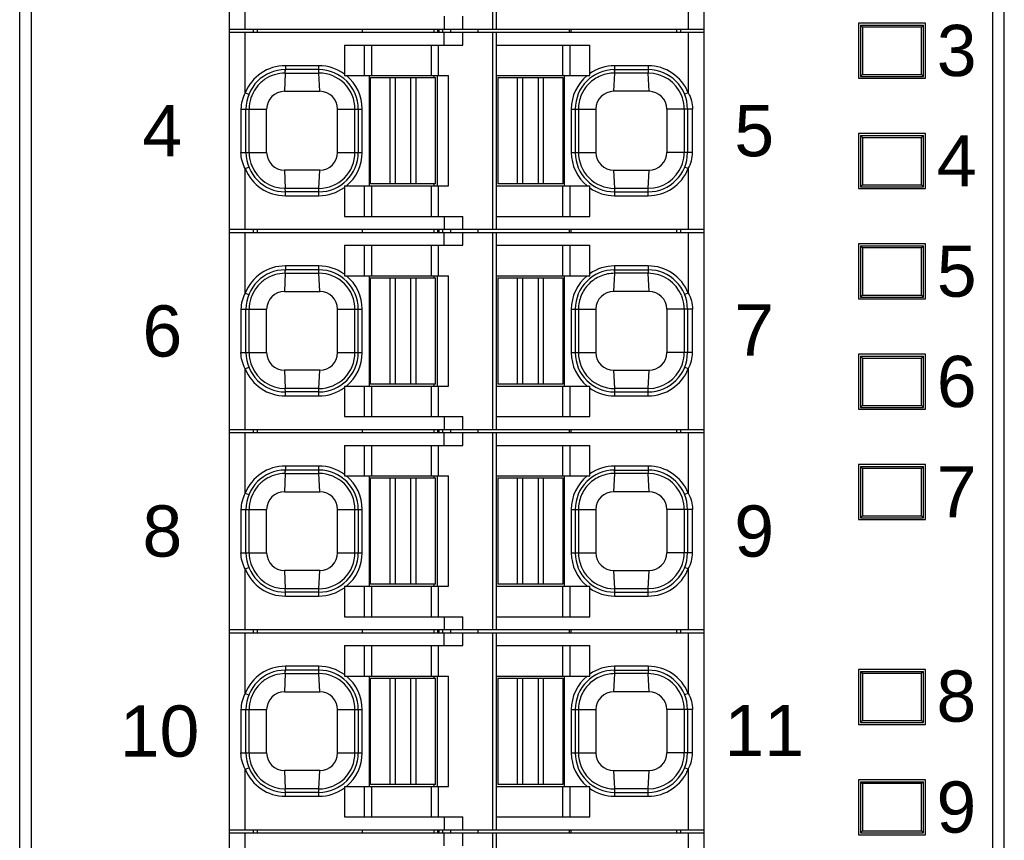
# Model space of a CAD drawing. Extents: x 1653 to 2131, y -357 to 2652.
# Tile 21 of 34: x 2035 to 2060, y -49 to -28. Entities that reach past the tile are written whole.
import ezdxf
from ezdxf.enums import TextEntityAlignment as Align

# ---------------------------------------------------------------- set-up
doc = ezdxf.new("R2010")
doc.units = 0
doc.header["$LTSCALE"] = 30.734
doc.header["$MEASUREMENT"] = 0
doc.layers.get('0').update_dxf_attribs({"linetype": 'CONTINUOUS'})
doc.layers.add('7_ALL_FEATURES', color=7, linetype='CONTINUOUS')
doc.styles.add('TEXTSTYLE_1', font='arial.ttf')

msp = doc.modelspace()

# ---------------------------------------------------------------- linework, layer by layer
at = {"layer": '7_ALL_FEATURES', "linetype": 'Continuous'}
for p, q in [((2035.464, -70.717), (2035.464, 13.865)), ((2035.764, -71.026), (2035.764, 7.428)), ((2040.789, -59.536), (2040.789, -7.656)), ((2052.839, -59.536), (2052.839, -7.656)), ((2060.164, -11.454), (2060.164, -70.326)), ((2060.464, -70.026), (2060.464, -11.312)), ((2047.473, -28.476), (2047.473, -23.476)), ((2047.564, -23.476), (2047.564, -28.476)), ((2041.189, -28.476), (2041.189, -26.938)), ((2052.439, -26.938), (2052.439, -28.476)), ((2046.243, -28.151), (2046.243, -28.476)), ((2046.713, -28.476), (2046.713, -28.151)), ((2040.789, -28.476), (2052.839, -28.476)), ((2041.389, -28.476), (2041.389, -28.556)), ((2041.489, -28.476), (2041.489, -28.556)), ((2044.163, -28.476), (2044.163, -28.556)), ((2045.979, -28.476), (2045.979, -28.556)), ((2046.068, -28.476), (2046.068, -28.556)), ((2046.103, -28.476), (2046.103, -28.556)), ((2046.197, -28.476), (2046.197, -28.556)), ((2046.413, -28.556), (2046.413, -28.476)), ((2047.099, -28.476), (2047.099, -28.556)), ((2049.417, -28.476), (2049.417, -28.556)), ((2049.46, -28.476), (2049.46, -28.556)), ((2052.139, -28.476), (2052.139, -28.556)), ((2052.239, -28.476), (2052.239, -28.556)), ((2058.464, -28.326), (2056.764, -28.326)), ((2056.764, -28.326), (2056.764, -29.726)), ((2056.814, -28.376), (2058.414, -28.376)), ((2056.814, -28.376), (2056.814, -29.676)), ((2056.814, -28.376), (2056.864, -28.426)), ((2058.364, -28.426), (2056.864, -28.426)), ((2056.864, -28.426), (2056.864, -29.626)), ((2058.414, -28.376), (2058.364, -28.426)), ((2058.364, -29.626), (2058.364, -28.426)), ((2058.414, -29.676), (2058.414, -28.376)), ((2058.464, -29.726), (2058.464, -28.326)), ((2040.789, -28.556), (2052.839, -28.556)), ((2041.189, -30.094), (2041.189, -28.556)), ((2046.243, -28.881), (2046.243, -28.556)), ((2046.713, -28.881), (2046.713, -28.556)), ((2047.473, -33.556), (2047.473, -28.556)), ((2047.564, -28.556), (2047.564, -33.556)), ((2052.439, -28.556), (2052.439, -30.094)), ((2043.709, -28.881), (2043.709, -29.618)), ((2043.709, -28.881), (2046.713, -28.881)), ((2044.207, -28.881), (2044.207, -29.656)), ((2044.395, -28.881), (2044.395, -29.656)), ((2045.907, -28.881), (2045.907, -29.656)), ((2046.095, -29.656), (2046.095, -28.881)), ((2047.564, -28.881), (2049.939, -28.881)), ((2049.253, -29.656), (2049.253, -28.881)), ((2049.44, -29.656), (2049.44, -28.881)), ((2049.939, -29.604), (2049.939, -28.881)), ((2042.209, -29.406), (2042.209, -29.506)), ((2043.059, -29.406), (2042.209, -29.406)), ((2043.059, -29.506), (2043.059, -29.406)), ((2051.419, -29.406), (2050.569, -29.406)), ((2050.569, -29.406), (2050.569, -29.506)), ((2051.419, -29.406), (2051.419, -29.506)), ((2042.205, -29.594), (2042.184, -30.056)), ((2042.205, -29.594), (2042.201, -29.506)), ((2042.205, -29.594), (2042.209, -29.506)), ((2042.205, -29.594), (2043.063, -29.594)), ((2043.059, -29.506), (2042.209, -29.506)), ((2043.063, -29.594), (2043.059, -29.506)), ((2043.084, -30.056), (2043.063, -29.594)), ((2043.709, -29.618), (2043.707, -29.656)), ((2043.707, -29.656), (2046.354, -29.656)), ((2044.334, -29.656), (2044.334, -32.456)), ((2044.374, -32.406), (2044.374, -29.706)), ((2044.374, -29.706), (2045.003, -29.706)), ((2044.868, -32.406), (2044.868, -29.706)), ((2045.003, -32.406), (2045.003, -29.706)), ((2045.004, -29.706), (2046.024, -29.706)), ((2045.394, -32.406), (2045.394, -29.706)), ((2045.529, -32.406), (2045.529, -29.706)), ((2045.979, -29.656), (2045.979, -29.706)), ((2046.024, -32.406), (2046.024, -29.706)), ((2046.064, -29.656), (2046.064, -32.456)), ((2046.354, -32.456), (2046.354, -29.656)), ((2047.564, -29.656), (2049.942, -29.656)), ((2047.604, -29.706), (2048.233, -29.706)), ((2047.604, -29.706), (2047.604, -32.406)), ((2048.098, -29.706), (2048.098, -32.406)), ((2048.233, -29.706), (2048.233, -32.406)), ((2048.234, -29.706), (2049.254, -29.706)), ((2048.624, -29.706), (2048.624, -32.406)), ((2048.759, -29.706), (2048.759, -32.406)), ((2049.254, -29.706), (2049.254, -32.406)), ((2049.294, -32.456), (2049.294, -29.656)), ((2049.942, -29.656), (2049.939, -29.604)), ((2050.565, -29.594), (2050.544, -30.056)), ((2050.561, -29.506), (2050.565, -29.594)), ((2050.569, -29.506), (2050.565, -29.594)), ((2051.423, -29.594), (2050.565, -29.594)), ((2050.569, -29.506), (2051.419, -29.506)), ((2051.419, -29.506), (2051.423, -29.594)), ((2051.444, -30.056), (2051.423, -29.594)), ((2056.764, -29.726), (2058.464, -29.726)), ((2056.814, -29.676), (2056.864, -29.626)), ((2056.814, -29.676), (2058.414, -29.676)), ((2056.864, -29.626), (2058.364, -29.626)), ((2058.414, -29.676), (2058.364, -29.626)), ((2041.189, -30.094), (2041.281, -30.131)), ((2042.184, -30.056), (2043.084, -30.056)), ((2051.444, -30.056), (2050.544, -30.056)), ((2052.439, -30.094), (2052.346, -30.131)), ((2041.082, -30.506), (2041.082, -31.606)), ((2041.082, -30.506), (2041.734, -30.506)), ((2041.209, -31.606), (2041.209, -30.506)), ((2041.291, -31.606), (2041.291, -30.506)), ((2041.734, -31.606), (2041.734, -30.506)), ((2043.534, -31.606), (2043.534, -30.506)), ((2043.534, -30.506), (2044.159, -30.506)), ((2043.977, -31.606), (2043.977, -30.506)), ((2044.059, -30.506), (2044.059, -31.606)), ((2044.159, -31.606), (2044.159, -30.506)), ((2049.469, -30.506), (2050.094, -30.506)), ((2049.469, -30.506), (2049.469, -31.606)), ((2049.569, -30.506), (2049.569, -31.606)), ((2049.651, -30.506), (2049.651, -31.606)), ((2050.094, -30.506), (2050.094, -31.606)), ((2052.545, -30.506), (2051.894, -30.506)), ((2051.894, -30.506), (2051.894, -31.606)), ((2052.337, -30.506), (2052.337, -31.606)), ((2052.419, -30.506), (2052.419, -31.606)), ((2052.545, -31.606), (2052.545, -30.506)), ((2058.464, -31.126), (2056.764, -31.126)), ((2056.764, -31.126), (2056.764, -32.526)), ((2056.814, -31.176), (2058.414, -31.176)), ((2056.814, -31.176), (2056.864, -31.226)), ((2056.814, -31.176), (2056.814, -32.476)), ((2056.864, -31.226), (2058.364, -31.226)), ((2056.864, -31.226), (2056.864, -32.426)), ((2058.414, -31.176), (2058.364, -31.226)), ((2058.364, -32.426), (2058.364, -31.226)), ((2058.414, -32.476), (2058.414, -31.176)), ((2058.464, -32.526), (2058.464, -31.126)), ((2041.082, -31.606), (2041.734, -31.606)), ((2043.534, -31.606), (2044.159, -31.606)), ((2049.469, -31.606), (2050.094, -31.606)), ((2052.545, -31.606), (2051.894, -31.606)), ((2041.189, -32.018), (2041.281, -31.98)), ((2052.439, -32.018), (2052.346, -31.98)), ((2041.189, -33.556), (2041.189, -32.018)), ((2042.184, -32.056), (2042.205, -32.518)), ((2043.084, -32.056), (2042.184, -32.056)), ((2043.063, -32.518), (2043.084, -32.056)), ((2050.544, -32.056), (2051.444, -32.056)), ((2050.544, -32.056), (2050.565, -32.518)), ((2051.423, -32.518), (2051.444, -32.056)), ((2052.439, -32.018), (2052.439, -33.556)), ((2043.707, -32.456), (2046.354, -32.456)), ((2043.707, -32.456), (2043.709, -32.493)), ((2043.709, -32.493), (2043.709, -33.231)), ((2044.207, -32.456), (2044.207, -33.231)), ((2045.393, -32.406), (2044.374, -32.406)), ((2044.395, -32.456), (2044.395, -33.231)), ((2046.024, -32.406), (2045.394, -32.406)), ((2045.907, -32.456), (2045.907, -33.231)), ((2045.979, -32.406), (2045.979, -32.456)), ((2046.095, -33.231), (2046.095, -32.456)), ((2047.564, -32.456), (2049.942, -32.456)), ((2048.623, -32.406), (2047.604, -32.406)), ((2049.254, -32.406), (2048.624, -32.406)), ((2049.253, -33.231), (2049.253, -32.456)), ((2049.44, -33.231), (2049.44, -32.456)), ((2049.939, -32.507), (2049.942, -32.456)), ((2056.814, -32.476), (2056.864, -32.426)), ((2056.814, -32.476), (2058.414, -32.476)), ((2056.864, -32.426), (2058.364, -32.426)), ((2058.414, -32.476), (2058.364, -32.426)), ((2043.063, -32.518), (2042.205, -32.518)), ((2042.209, -32.606), (2042.205, -32.518)), ((2042.209, -32.706), (2042.209, -32.606)), ((2043.059, -32.606), (2042.209, -32.606)), ((2042.209, -32.706), (2043.059, -32.706)), ((2043.059, -32.606), (2043.063, -32.518)), ((2043.059, -32.706), (2043.059, -32.606)), ((2049.939, -33.231), (2049.939, -32.507)), ((2051.423, -32.518), (2050.565, -32.518)), ((2050.565, -32.518), (2050.569, -32.606)), ((2050.569, -32.606), (2051.419, -32.606)), ((2050.569, -32.606), (2050.569, -32.706)), ((2050.569, -32.706), (2051.419, -32.706)), ((2051.419, -32.606), (2051.423, -32.518)), ((2051.419, -32.706), (2051.419, -32.606)), ((2056.764, -32.526), (2058.464, -32.526)), ((2043.709, -33.231), (2046.713, -33.231)), ((2046.243, -33.231), (2046.243, -33.556)), ((2046.713, -33.556), (2046.713, -33.231)), ((2047.564, -33.231), (2049.939, -33.231)), ((2040.789, -33.556), (2052.839, -33.556)), ((2040.789, -33.636), (2052.839, -33.636)), ((2041.189, -35.174), (2041.189, -33.636)), ((2041.389, -33.556), (2041.389, -33.636)), ((2041.489, -33.556), (2041.489, -33.636)), ((2044.163, -33.556), (2044.163, -33.636)), ((2045.979, -33.556), (2045.979, -33.636)), ((2046.068, -33.556), (2046.068, -33.636)), ((2046.103, -33.556), (2046.103, -33.636)), ((2046.197, -33.556), (2046.197, -33.636)), ((2046.243, -33.961), (2046.243, -33.636)), ((2046.413, -33.636), (2046.413, -33.556)), ((2046.713, -33.961), (2046.713, -33.636)), ((2047.099, -33.556), (2047.099, -33.636)), ((2047.473, -38.636), (2047.473, -33.636)), ((2047.564, -33.636), (2047.564, -38.636)), ((2049.417, -33.556), (2049.417, -33.636)), ((2049.46, -33.556), (2049.46, -33.636)), ((2052.139, -33.556), (2052.139, -33.636)), ((2052.239, -33.556), (2052.239, -33.636)), ((2052.439, -33.636), (2052.439, -35.174)), ((2043.709, -33.961), (2046.713, -33.961)), ((2043.709, -33.961), (2043.709, -34.698)), ((2044.207, -33.961), (2044.207, -34.736)), ((2044.395, -33.961), (2044.395, -34.736)), ((2045.907, -33.961), (2045.907, -34.736)), ((2046.095, -34.736), (2046.095, -33.961)), ((2047.564, -33.961), (2049.939, -33.961)), ((2049.253, -34.736), (2049.253, -33.961)), ((2049.44, -34.736), (2049.44, -33.961)), ((2049.939, -34.684), (2049.939, -33.961)), ((2058.464, -33.926), (2056.764, -33.926)), ((2056.764, -33.926), (2056.764, -35.326)), ((2056.814, -33.976), (2058.414, -33.976)), ((2056.814, -33.976), (2056.864, -34.026)), ((2056.814, -33.976), (2056.814, -35.276)), ((2058.414, -33.976), (2058.364, -34.026)), ((2058.414, -35.276), (2058.414, -33.976)), ((2058.464, -35.326), (2058.464, -33.926)), ((2058.364, -34.026), (2056.864, -34.026)), ((2056.864, -34.026), (2056.864, -35.226)), ((2058.364, -35.226), (2058.364, -34.026)), ((2042.209, -34.486), (2042.209, -34.586)), ((2043.059, -34.486), (2042.209, -34.486)), ((2043.059, -34.586), (2043.059, -34.486)), ((2051.419, -34.486), (2050.569, -34.486)), ((2050.569, -34.486), (2050.569, -34.586)), ((2051.419, -34.486), (2051.419, -34.586)), ((2042.205, -34.674), (2042.184, -35.136)), ((2042.205, -34.674), (2042.201, -34.586)), ((2042.205, -34.674), (2042.209, -34.586)), ((2042.205, -34.674), (2043.063, -34.674)), ((2043.059, -34.586), (2042.209, -34.586)), ((2043.063, -34.674), (2043.059, -34.586)), ((2043.084, -35.136), (2043.063, -34.674)), ((2043.709, -34.698), (2043.707, -34.736)), ((2043.707, -34.736), (2046.354, -34.736)), ((2044.334, -34.736), (2044.334, -37.536)), ((2045.979, -34.736), (2045.979, -34.786)), ((2046.064, -34.736), (2046.064, -37.536)), ((2046.354, -37.536), (2046.354, -34.736)), ((2047.564, -34.736), (2049.942, -34.736)), ((2049.294, -37.536), (2049.294, -34.736)), ((2049.942, -34.736), (2049.939, -34.684)), ((2050.565, -34.674), (2050.544, -35.136)), ((2050.561, -34.586), (2050.565, -34.674)), ((2050.569, -34.586), (2050.565, -34.674)), ((2051.423, -34.674), (2050.565, -34.674)), ((2050.569, -34.586), (2051.419, -34.586)), ((2051.419, -34.586), (2051.423, -34.674)), ((2051.444, -35.136), (2051.423, -34.674)), ((2044.374, -34.786), (2045.003, -34.786)), ((2044.374, -37.486), (2044.374, -34.786)), ((2044.868, -37.486), (2044.868, -34.786)), ((2045.003, -37.486), (2045.003, -34.786)), ((2045.004, -34.786), (2046.024, -34.786)), ((2045.394, -37.486), (2045.394, -34.786)), ((2045.529, -37.486), (2045.529, -34.786)), ((2046.024, -37.486), (2046.024, -34.786)), ((2047.604, -34.786), (2048.233, -34.786)), ((2047.604, -34.786), (2047.604, -37.486)), ((2048.098, -34.786), (2048.098, -37.486)), ((2048.233, -34.786), (2048.233, -37.486)), ((2048.234, -34.786), (2049.254, -34.786)), ((2048.624, -34.786), (2048.624, -37.486)), ((2048.759, -34.786), (2048.759, -37.486)), ((2049.254, -34.786), (2049.254, -37.486)), ((2041.189, -35.174), (2041.281, -35.211)), ((2042.184, -35.136), (2043.084, -35.136)), ((2051.444, -35.136), (2050.544, -35.136)), ((2052.439, -35.174), (2052.346, -35.211)), ((2056.814, -35.276), (2056.864, -35.226)), ((2056.864, -35.226), (2058.364, -35.226)), ((2058.414, -35.276), (2058.364, -35.226)), ((2056.764, -35.326), (2058.464, -35.326)), ((2056.814, -35.276), (2058.414, -35.276)), ((2041.082, -35.586), (2041.734, -35.586)), ((2041.082, -35.586), (2041.082, -36.686)), ((2041.209, -36.686), (2041.209, -35.586)), ((2041.291, -36.686), (2041.291, -35.586)), ((2041.734, -36.686), (2041.734, -35.586)), ((2043.534, -35.586), (2044.159, -35.586)), ((2043.534, -36.686), (2043.534, -35.586)), ((2043.977, -36.686), (2043.977, -35.586)), ((2044.059, -36.686), (2044.059, -35.586)), ((2044.159, -36.686), (2044.159, -35.586)), ((2049.469, -35.586), (2050.094, -35.586)), ((2049.469, -35.586), (2049.469, -36.686)), ((2049.569, -35.586), (2049.569, -36.686)), ((2049.651, -35.586), (2049.651, -36.686)), ((2050.094, -35.586), (2050.094, -36.686)), ((2052.545, -35.586), (2051.894, -35.586)), ((2051.894, -35.586), (2051.894, -36.686)), ((2052.337, -35.586), (2052.337, -36.686)), ((2052.419, -35.586), (2052.419, -36.686)), ((2052.545, -36.686), (2052.545, -35.586)), ((2041.082, -36.686), (2041.734, -36.686)), ((2043.534, -36.686), (2044.159, -36.686)), ((2049.469, -36.686), (2050.094, -36.686)), ((2052.545, -36.686), (2051.894, -36.686)), ((2058.464, -36.726), (2056.764, -36.726)), ((2056.764, -36.726), (2056.764, -38.126)), ((2058.464, -38.126), (2058.464, -36.726)), ((2056.814, -36.776), (2058.414, -36.776)), ((2056.814, -36.776), (2056.864, -36.826)), ((2056.814, -36.776), (2056.814, -38.076)), ((2056.864, -36.826), (2058.364, -36.826)), ((2056.864, -36.826), (2056.864, -38.026)), ((2058.414, -36.776), (2058.364, -36.826)), ((2058.364, -38.026), (2058.364, -36.826)), ((2058.414, -38.076), (2058.414, -36.776)), ((2041.189, -37.098), (2041.281, -37.06)), ((2041.189, -38.636), (2041.189, -37.098)), ((2043.084, -37.136), (2042.184, -37.136)), ((2042.184, -37.136), (2042.205, -37.598)), ((2043.063, -37.598), (2043.084, -37.136)), ((2050.544, -37.136), (2051.444, -37.136)), ((2050.544, -37.136), (2050.565, -37.598)), ((2051.423, -37.598), (2051.444, -37.136)), ((2052.439, -37.098), (2052.346, -37.06)), ((2052.439, -37.098), (2052.439, -38.636)), ((2045.393, -37.486), (2044.374, -37.486)), ((2046.024, -37.486), (2045.394, -37.486)), ((2045.979, -37.486), (2045.979, -37.536)), ((2048.623, -37.486), (2047.604, -37.486)), ((2049.254, -37.486), (2048.624, -37.486)), ((2043.063, -37.598), (2042.205, -37.598)), ((2042.209, -37.686), (2042.205, -37.598)), ((2043.059, -37.686), (2042.209, -37.686)), ((2042.209, -37.786), (2042.209, -37.686)), ((2043.059, -37.686), (2043.063, -37.598)), ((2043.059, -37.786), (2043.059, -37.686)), ((2043.707, -37.536), (2046.354, -37.536)), ((2043.707, -37.536), (2043.709, -37.573)), ((2043.709, -37.573), (2043.709, -38.311)), ((2044.207, -37.536), (2044.207, -38.311)), ((2044.395, -37.536), (2044.395, -38.311)), ((2045.907, -37.536), (2045.907, -38.311)), ((2046.095, -38.311), (2046.095, -37.536)), ((2047.564, -37.536), (2049.942, -37.536)), ((2049.253, -38.311), (2049.253, -37.536)), ((2049.44, -38.311), (2049.44, -37.536)), ((2049.939, -37.587), (2049.942, -37.536)), ((2049.939, -38.311), (2049.939, -37.587)), ((2051.423, -37.598), (2050.565, -37.598)), ((2050.565, -37.598), (2050.569, -37.686)), ((2050.569, -37.686), (2051.419, -37.686)), ((2050.569, -37.686), (2050.569, -37.786)), ((2051.419, -37.686), (2051.423, -37.598)), ((2051.419, -37.786), (2051.419, -37.686)), ((2042.209, -37.786), (2043.059, -37.786)), ((2050.569, -37.786), (2051.419, -37.786)), ((2056.764, -38.126), (2058.464, -38.126)), ((2056.814, -38.076), (2056.864, -38.026)), ((2056.814, -38.076), (2058.414, -38.076)), ((2056.864, -38.026), (2058.364, -38.026)), ((2058.414, -38.076), (2058.364, -38.026)), ((2043.709, -38.311), (2046.713, -38.311)), ((2046.243, -38.311), (2046.243, -38.636)), ((2046.713, -38.636), (2046.713, -38.311)), ((2047.564, -38.311), (2049.939, -38.311)), ((2040.789, -38.636), (2052.839, -38.636)), ((2040.789, -38.716), (2052.839, -38.716)), ((2041.189, -40.254), (2041.189, -38.716)), ((2041.389, -38.636), (2041.389, -38.716)), ((2041.489, -38.636), (2041.489, -38.716)), ((2044.163, -38.636), (2044.163, -38.716)), ((2045.979, -38.636), (2045.979, -38.716)), ((2046.068, -38.636), (2046.068, -38.716)), ((2046.103, -38.636), (2046.103, -38.716)), ((2046.197, -38.636), (2046.197, -38.716)), ((2046.243, -39.041), (2046.243, -38.716)), ((2046.413, -38.716), (2046.413, -38.636)), ((2046.713, -39.041), (2046.713, -38.716)), ((2047.099, -38.636), (2047.099, -38.716)), ((2047.473, -43.716), (2047.473, -38.716)), ((2047.564, -38.716), (2047.564, -43.716)), ((2049.417, -38.636), (2049.417, -38.716)), ((2049.46, -38.636), (2049.46, -38.716)), ((2052.139, -38.636), (2052.139, -38.716)), ((2052.239, -38.636), (2052.239, -38.716)), ((2052.439, -38.716), (2052.439, -40.254)), ((2043.709, -39.041), (2046.713, -39.041)), ((2043.709, -39.041), (2043.709, -39.778)), ((2044.207, -39.041), (2044.207, -39.816)), ((2044.395, -39.041), (2044.395, -39.816)), ((2045.907, -39.041), (2045.907, -39.816)), ((2046.095, -39.816), (2046.095, -39.041)), ((2047.564, -39.041), (2049.939, -39.041)), ((2049.253, -39.816), (2049.253, -39.041)), ((2049.44, -39.816), (2049.44, -39.041)), ((2049.939, -39.764), (2049.939, -39.041)), ((2042.205, -39.754), (2042.201, -39.666)), ((2042.205, -39.754), (2042.209, -39.666)), ((2043.059, -39.566), (2042.209, -39.566)), ((2042.209, -39.566), (2042.209, -39.666)), ((2043.059, -39.666), (2042.209, -39.666)), ((2043.059, -39.666), (2043.059, -39.566)), ((2043.063, -39.754), (2043.059, -39.666)), ((2050.561, -39.666), (2050.565, -39.754)), ((2050.569, -39.666), (2050.565, -39.754)), ((2051.419, -39.566), (2050.569, -39.566)), ((2050.569, -39.566), (2050.569, -39.666)), ((2050.569, -39.666), (2051.419, -39.666)), ((2051.419, -39.566), (2051.419, -39.666)), ((2051.419, -39.666), (2051.423, -39.754)), ((2058.464, -39.526), (2056.764, -39.526)), ((2056.764, -39.526), (2056.764, -40.926)), ((2056.814, -39.576), (2058.414, -39.576)), ((2056.814, -39.576), (2056.864, -39.626)), ((2056.814, -39.576), (2056.814, -40.876)), ((2058.364, -39.626), (2056.864, -39.626)), ((2056.864, -39.626), (2056.864, -40.826)), ((2058.414, -39.576), (2058.364, -39.626)), ((2058.364, -40.826), (2058.364, -39.626)), ((2058.414, -40.876), (2058.414, -39.576)), ((2058.464, -40.926), (2058.464, -39.526)), ((2042.205, -39.754), (2042.184, -40.216)), ((2042.205, -39.754), (2043.063, -39.754)), ((2043.084, -40.216), (2043.063, -39.754)), ((2043.709, -39.778), (2043.707, -39.816)), ((2043.707, -39.816), (2046.354, -39.816)), ((2044.334, -39.816), (2044.334, -42.616)), ((2044.374, -39.866), (2045.003, -39.866)), ((2044.374, -42.566), (2044.374, -39.866)), ((2044.868, -42.566), (2044.868, -39.866)), ((2045.003, -42.566), (2045.003, -39.866)), ((2045.004, -39.866), (2046.024, -39.866)), ((2045.394, -42.566), (2045.394, -39.866)), ((2045.529, -42.566), (2045.529, -39.866)), ((2045.979, -39.816), (2045.979, -39.866)), ((2046.024, -42.566), (2046.024, -39.866)), ((2046.064, -39.816), (2046.064, -42.616)), ((2046.354, -42.616), (2046.354, -39.816)), ((2047.564, -39.816), (2049.942, -39.816)), ((2047.604, -39.866), (2048.233, -39.866)), ((2047.604, -39.866), (2047.604, -42.566)), ((2048.098, -39.866), (2048.098, -42.566)), ((2048.233, -39.866), (2048.233, -42.566)), ((2048.234, -39.866), (2049.254, -39.866)), ((2048.624, -39.866), (2048.624, -42.566)), ((2048.759, -39.866), (2048.759, -42.566)), ((2049.254, -39.866), (2049.254, -42.566)), ((2049.294, -42.616), (2049.294, -39.816)), ((2049.942, -39.816), (2049.939, -39.764)), ((2050.565, -39.754), (2050.544, -40.216)), ((2051.423, -39.754), (2050.565, -39.754)), ((2051.444, -40.216), (2051.423, -39.754)), ((2042.184, -40.216), (2043.084, -40.216)), ((2051.444, -40.216), (2050.544, -40.216)), ((2041.189, -40.254), (2041.281, -40.291)), ((2052.439, -40.254), (2052.346, -40.291)), ((2041.082, -40.666), (2041.734, -40.666)), ((2041.082, -40.666), (2041.082, -41.766)), ((2041.209, -41.766), (2041.209, -40.666)), ((2041.291, -41.766), (2041.291, -40.666)), ((2041.734, -41.766), (2041.734, -40.666)), ((2043.534, -40.666), (2044.159, -40.666)), ((2043.534, -41.766), (2043.534, -40.666)), ((2043.977, -41.766), (2043.977, -40.666)), ((2044.059, -40.666), (2044.059, -41.766)), ((2044.159, -41.766), (2044.159, -40.666)), ((2049.469, -40.666), (2050.094, -40.666)), ((2049.469, -40.666), (2049.469, -41.766)), ((2049.569, -40.666), (2049.569, -41.766)), ((2049.651, -40.666), (2049.651, -41.766)), ((2050.094, -40.666), (2050.094, -41.766)), ((2052.545, -40.666), (2051.894, -40.666)), ((2051.894, -40.666), (2051.894, -41.766)), ((2052.337, -40.666), (2052.337, -41.766)), ((2052.419, -40.666), (2052.419, -41.766)), ((2052.545, -41.766), (2052.545, -40.666)), ((2056.764, -40.926), (2058.464, -40.926)), ((2056.814, -40.876), (2056.864, -40.826)), ((2056.814, -40.876), (2058.414, -40.876)), ((2056.864, -40.826), (2058.364, -40.826)), ((2058.414, -40.876), (2058.364, -40.826)), ((2041.082, -41.766), (2041.734, -41.766)), ((2043.534, -41.766), (2044.159, -41.766)), ((2049.469, -41.766), (2050.094, -41.766)), ((2052.545, -41.766), (2051.894, -41.766)), ((2041.189, -42.178), (2041.281, -42.14)), ((2041.189, -43.716), (2041.189, -42.178)), ((2043.084, -42.216), (2042.184, -42.216)), ((2042.184, -42.216), (2042.205, -42.678)), ((2043.063, -42.678), (2043.084, -42.216)), ((2050.544, -42.216), (2051.444, -42.216)), ((2050.544, -42.216), (2050.565, -42.678)), ((2051.423, -42.678), (2051.444, -42.216)), ((2052.439, -42.178), (2052.346, -42.14)), ((2052.439, -42.178), (2052.439, -43.716)), ((2043.063, -42.678), (2042.205, -42.678)), ((2042.209, -42.766), (2042.205, -42.678)), ((2043.059, -42.766), (2043.063, -42.678)), ((2043.707, -42.616), (2046.354, -42.616)), ((2043.707, -42.616), (2043.709, -42.653)), ((2043.709, -42.653), (2043.709, -43.391)), ((2044.207, -42.616), (2044.207, -43.391)), ((2045.393, -42.566), (2044.374, -42.566)), ((2044.395, -42.616), (2044.395, -43.391)), ((2046.024, -42.566), (2045.394, -42.566)), ((2045.907, -42.616), (2045.907, -43.391)), ((2045.979, -42.566), (2045.979, -42.616)), ((2046.095, -43.391), (2046.095, -42.616)), ((2047.564, -42.616), (2049.942, -42.616)), ((2048.623, -42.566), (2047.604, -42.566)), ((2049.254, -42.566), (2048.624, -42.566)), ((2049.253, -43.391), (2049.253, -42.616)), ((2049.44, -43.391), (2049.44, -42.616)), ((2049.939, -42.667), (2049.942, -42.616)), ((2049.939, -43.391), (2049.939, -42.667)), ((2051.423, -42.678), (2050.565, -42.678)), ((2050.565, -42.678), (2050.569, -42.766)), ((2051.419, -42.766), (2051.423, -42.678)), ((2043.059, -42.766), (2042.209, -42.766)), ((2042.209, -42.866), (2042.209, -42.766)), ((2042.209, -42.866), (2043.059, -42.866)), ((2043.059, -42.866), (2043.059, -42.766)), ((2050.569, -42.766), (2051.419, -42.766)), ((2050.569, -42.766), (2050.569, -42.866)), ((2050.569, -42.866), (2051.419, -42.866)), ((2051.419, -42.866), (2051.419, -42.766)), ((2043.709, -43.391), (2046.713, -43.391)), ((2046.243, -43.391), (2046.243, -43.716)), ((2046.713, -43.716), (2046.713, -43.391)), ((2047.564, -43.391), (2049.939, -43.391)), ((2040.789, -43.716), (2052.839, -43.716)), ((2041.389, -43.716), (2041.389, -43.796)), ((2041.489, -43.716), (2041.489, -43.796)), ((2044.163, -43.716), (2044.163, -43.796)), ((2045.979, -43.716), (2045.979, -43.796)), ((2046.068, -43.716), (2046.068, -43.796)), ((2046.103, -43.716), (2046.103, -43.796)), ((2046.197, -43.716), (2046.197, -43.796)), ((2046.413, -43.796), (2046.413, -43.716)), ((2047.099, -43.716), (2047.099, -43.796)), ((2049.417, -43.716), (2049.417, -43.796)), ((2049.46, -43.716), (2049.46, -43.796)), ((2052.139, -43.716), (2052.139, -43.796)), ((2052.239, -43.716), (2052.239, -43.796)), ((2040.789, -43.796), (2052.839, -43.796)), ((2041.189, -45.334), (2041.189, -43.796)), ((2046.243, -44.121), (2046.243, -43.796)), ((2046.713, -44.121), (2046.713, -43.796)), ((2047.473, -48.796), (2047.473, -43.796)), ((2047.564, -43.796), (2047.564, -48.796)), ((2052.439, -43.796), (2052.439, -45.334)), ((2043.709, -44.121), (2046.713, -44.121)), ((2043.709, -44.121), (2043.709, -44.858)), ((2044.207, -44.121), (2044.207, -44.896)), ((2044.395, -44.121), (2044.395, -44.896)), ((2045.907, -44.121), (2045.907, -44.896)), ((2046.095, -44.896), (2046.095, -44.121)), ((2047.564, -44.121), (2049.939, -44.121)), ((2049.253, -44.896), (2049.253, -44.121)), ((2049.44, -44.896), (2049.44, -44.121)), ((2049.939, -44.844), (2049.939, -44.121)), ((2042.205, -44.834), (2042.201, -44.746)), ((2042.205, -44.834), (2042.209, -44.746)), ((2043.059, -44.646), (2042.209, -44.646)), ((2042.209, -44.646), (2042.209, -44.746)), ((2043.059, -44.746), (2042.209, -44.746)), ((2043.059, -44.746), (2043.059, -44.646)), ((2043.063, -44.834), (2043.059, -44.746)), ((2050.561, -44.746), (2050.565, -44.834)), ((2050.569, -44.746), (2050.565, -44.834)), ((2051.419, -44.646), (2050.569, -44.646)), ((2050.569, -44.646), (2050.569, -44.746)), ((2050.569, -44.746), (2051.419, -44.746)), ((2051.419, -44.646), (2051.419, -44.746)), ((2051.419, -44.746), (2051.423, -44.834)), ((2058.464, -44.726), (2056.764, -44.726)), ((2056.764, -44.726), (2056.764, -46.126)), ((2058.464, -46.126), (2058.464, -44.726)), ((2042.205, -44.834), (2042.184, -45.296)), ((2042.205, -44.834), (2043.063, -44.834)), ((2043.084, -45.296), (2043.063, -44.834)), ((2043.709, -44.858), (2043.707, -44.896)), ((2043.707, -44.896), (2046.354, -44.896)), ((2044.334, -44.896), (2044.334, -47.696)), ((2044.374, -44.946), (2045.003, -44.946)), ((2044.374, -47.646), (2044.374, -44.946)), ((2044.868, -47.646), (2044.868, -44.946)), ((2045.003, -47.646), (2045.003, -44.946)), ((2045.004, -44.946), (2046.024, -44.946)), ((2045.394, -47.646), (2045.394, -44.946)), ((2045.529, -47.646), (2045.529, -44.946)), ((2045.979, -44.896), (2045.979, -44.946)), ((2046.024, -47.646), (2046.024, -44.946)), ((2046.064, -44.896), (2046.064, -47.696)), ((2046.354, -47.696), (2046.354, -44.896)), ((2047.564, -44.896), (2049.942, -44.896)), ((2047.604, -44.946), (2048.233, -44.946)), ((2047.604, -44.946), (2047.604, -47.646)), ((2048.098, -44.946), (2048.098, -47.646)), ((2048.233, -44.946), (2048.233, -47.646)), ((2048.234, -44.946), (2049.254, -44.946)), ((2048.624, -44.946), (2048.624, -47.646)), ((2048.759, -44.946), (2048.759, -47.646)), ((2049.254, -44.946), (2049.254, -47.646)), ((2049.294, -47.696), (2049.294, -44.896)), ((2049.942, -44.896), (2049.939, -44.844)), ((2050.565, -44.834), (2050.544, -45.296)), ((2051.423, -44.834), (2050.565, -44.834)), ((2051.444, -45.296), (2051.423, -44.834)), ((2056.814, -44.776), (2058.414, -44.776)), ((2056.814, -44.776), (2056.864, -44.826)), ((2056.814, -44.776), (2056.814, -46.076)), ((2056.864, -44.826), (2058.364, -44.826)), ((2056.864, -44.826), (2056.864, -46.026)), ((2058.414, -44.776), (2058.364, -44.826)), ((2058.364, -46.026), (2058.364, -44.826)), ((2058.414, -46.076), (2058.414, -44.776)), ((2041.189, -45.334), (2041.281, -45.371)), ((2042.184, -45.296), (2043.084, -45.296)), ((2051.444, -45.296), (2050.544, -45.296)), ((2052.439, -45.334), (2052.346, -45.371)), ((2041.082, -45.746), (2041.734, -45.746)), ((2041.082, -45.746), (2041.082, -46.846)), ((2041.209, -46.846), (2041.209, -45.746)), ((2041.291, -46.846), (2041.291, -45.746)), ((2041.734, -46.846), (2041.734, -45.746)), ((2043.534, -45.746), (2044.159, -45.746)), ((2043.534, -46.846), (2043.534, -45.746)), ((2043.977, -46.846), (2043.977, -45.746)), ((2044.059, -45.746), (2044.059, -46.846)), ((2044.159, -46.846), (2044.159, -45.746)), ((2049.469, -45.746), (2050.094, -45.746)), ((2049.469, -45.746), (2049.469, -46.846)), ((2049.569, -45.746), (2049.569, -46.846)), ((2049.651, -45.746), (2049.651, -46.846)), ((2050.094, -45.746), (2050.094, -46.846)), ((2052.545, -45.746), (2051.894, -45.746)), ((2051.894, -45.746), (2051.894, -46.846)), ((2052.337, -45.746), (2052.337, -46.846)), ((2052.419, -45.746), (2052.419, -46.846)), ((2052.545, -46.846), (2052.545, -45.746)), ((2056.764, -46.126), (2058.464, -46.126)), ((2056.814, -46.076), (2056.864, -46.026)), ((2056.814, -46.076), (2058.414, -46.076)), ((2056.864, -46.026), (2058.364, -46.026)), ((2058.414, -46.076), (2058.364, -46.026)), ((2041.082, -46.846), (2041.734, -46.846)), ((2043.534, -46.846), (2044.159, -46.846)), ((2049.469, -46.846), (2050.094, -46.846)), ((2052.545, -46.846), (2051.894, -46.846)), ((2041.189, -47.258), (2041.281, -47.22)), ((2052.439, -47.258), (2052.346, -47.22)), ((2041.189, -48.796), (2041.189, -47.258)), ((2043.084, -47.296), (2042.184, -47.296)), ((2042.184, -47.296), (2042.205, -47.758)), ((2043.063, -47.758), (2043.084, -47.296)), ((2050.544, -47.296), (2051.444, -47.296)), ((2050.544, -47.296), (2050.565, -47.758)), ((2051.423, -47.758), (2051.444, -47.296)), ((2052.439, -47.258), (2052.439, -48.796)), ((2043.707, -47.696), (2046.354, -47.696)), ((2043.707, -47.696), (2043.709, -47.733)), ((2043.709, -47.733), (2043.709, -48.471)), ((2044.207, -47.696), (2044.207, -48.471)), ((2045.393, -47.646), (2044.374, -47.646)), ((2044.395, -47.696), (2044.395, -48.471)), ((2046.024, -47.646), (2045.394, -47.646)), ((2045.907, -47.696), (2045.907, -48.471)), ((2045.979, -47.646), (2045.979, -47.696)), ((2046.095, -48.471), (2046.095, -47.696)), ((2047.564, -47.696), (2049.942, -47.696)), ((2048.623, -47.646), (2047.604, -47.646)), ((2049.254, -47.646), (2048.624, -47.646)), ((2049.253, -48.471), (2049.253, -47.696)), ((2049.44, -48.471), (2049.44, -47.696)), ((2049.939, -47.747), (2049.942, -47.696)), ((2049.939, -48.471), (2049.939, -47.747)), ((2058.464, -47.526), (2056.764, -47.526)), ((2056.764, -47.526), (2056.764, -48.926)), ((2056.814, -47.576), (2058.414, -47.576)), ((2056.814, -47.576), (2056.864, -47.626)), ((2056.814, -47.576), (2056.814, -48.876)), ((2058.364, -47.626), (2056.864, -47.626)), ((2056.864, -47.626), (2056.864, -48.826)), ((2058.414, -47.576), (2058.364, -47.626)), ((2058.364, -48.826), (2058.364, -47.626)), ((2058.414, -48.876), (2058.414, -47.576)), ((2058.464, -48.926), (2058.464, -47.526)), ((2043.063, -47.758), (2042.205, -47.758)), ((2042.209, -47.846), (2042.205, -47.758)), ((2043.059, -47.846), (2042.209, -47.846)), ((2042.209, -47.946), (2042.209, -47.846)), ((2042.209, -47.946), (2043.059, -47.946)), ((2043.059, -47.846), (2043.063, -47.758)), ((2043.059, -47.946), (2043.059, -47.846)), ((2051.423, -47.758), (2050.565, -47.758)), ((2050.565, -47.758), (2050.569, -47.846)), ((2050.569, -47.846), (2051.419, -47.846)), ((2050.569, -47.846), (2050.569, -47.946)), ((2050.569, -47.946), (2051.419, -47.946)), ((2051.419, -47.846), (2051.423, -47.758)), ((2051.419, -47.946), (2051.419, -47.846)), ((2043.709, -48.471), (2046.713, -48.471)), ((2046.243, -48.471), (2046.243, -48.796)), ((2046.713, -48.796), (2046.713, -48.471)), ((2047.564, -48.471), (2049.939, -48.471)), ((2040.789, -48.796), (2052.839, -48.796)), ((2040.789, -48.876), (2052.839, -48.876)), ((2041.189, -50.414), (2041.189, -48.876)), ((2041.389, -48.796), (2041.389, -48.876)), ((2041.489, -48.796), (2041.489, -48.876)), ((2044.163, -48.796), (2044.163, -48.876)), ((2045.979, -48.796), (2045.979, -48.876)), ((2046.068, -48.796), (2046.068, -48.876)), ((2046.103, -48.796), (2046.103, -48.876)), ((2046.197, -48.796), (2046.197, -48.876)), ((2046.243, -49.201), (2046.243, -48.876)), ((2046.413, -48.876), (2046.413, -48.796)), ((2046.713, -49.201), (2046.713, -48.876)), ((2047.099, -48.796), (2047.099, -48.876)), ((2047.473, -53.876), (2047.473, -48.876)), ((2047.564, -48.876), (2047.564, -53.876)), ((2049.417, -48.796), (2049.417, -48.876)), ((2049.46, -48.796), (2049.46, -48.876)), ((2052.139, -48.796), (2052.139, -48.876)), ((2052.239, -48.796), (2052.239, -48.876)), ((2052.439, -48.876), (2052.439, -50.414)), ((2056.764, -48.926), (2058.464, -48.926)), ((2056.814, -48.876), (2056.864, -48.826)), ((2056.814, -48.876), (2058.414, -48.876)), ((2056.864, -48.826), (2058.364, -48.826)), ((2058.414, -48.876), (2058.364, -48.826))]:
    msp.add_line(p, q, dxfattribs=at)
for centre, radius, start, end in [((2042.209, -30.506), 1.1, 90, 158.0136), ((2043.059, -30.506), 1.1, 53.7773, 90), ((2050.569, -30.506), 1.1, 90, 124.941), ((2051.419, -30.506), 1.1, 21.9864, 90), ((2042.209, -30.506), 1, 90, 180), ((2043.059, -30.506), 1, 0, 90), ((2043.065, -30.506), 0.912, 359.9993, 90.1269), ((2043.059, -30.506), 1.1, 0, 50.6015), ((2050.569, -30.506), 1.1, 129.3998, 180), ((2050.569, -30.506), 1, 90, 180), ((2051.419, -30.506), 1, 0, 90), ((2051.424, -30.506), 0.912, 21.6366, 90.115), ((2042.215, -30.509), 0.925, 162.1069, 179.8241), ((2042.203, -30.505), 0.912, 158.3934, 162.0612), ((2042.184, -30.506), 0.45, 90, 180), ((2043.084, -30.506), 0.45, 0, 90), ((2050.544, -30.506), 0.45, 90, 180), ((2051.444, -30.506), 0.45, 0, 90), ((2051.429, -30.504), 0.907, 17.995, 21.5996), ((2051.416, -30.507), 0.92, 0.0881, 17.9601), ((2042.209, -31.606), 1, 180, 270), ((2042.211, -31.604), 0.92, 180.0881, 197.9601), ((2042.184, -31.606), 0.45, 180, 270), ((2043.059, -31.606), 1, 270, 360), ((2043.065, -31.606), 0.912, 269.8726, 0.0011), ((2043.084, -31.606), 0.45, 270, 360), ((2043.059, -31.606), 1.1, 309.4, 360), ((2050.569, -31.606), 1.1, 180, 230.6021), ((2050.569, -31.606), 1, 180, 270), ((2050.563, -31.606), 0.912, 179.9993, 270.1269), ((2050.544, -31.606), 0.45, 180, 270), ((2051.419, -31.606), 1, 270, 360), ((2051.444, -31.606), 0.45, 270, 0), ((2051.416, -31.604), 0.921, 342.0557, 359.9069), ((2042.198, -31.608), 0.907, 197.995, 201.5996), ((2042.203, -31.605), 0.912, 201.6366, 270.115), ((2051.424, -31.605), 0.912, 269.886, 338.3602), ((2051.429, -31.608), 0.907, 338.4038, 342.0226), ((2042.209, -31.606), 1.1, 201.987, 270), ((2051.419, -31.606), 1.1, 270, 338.0136), ((2043.059, -31.606), 1.1, 270, 306.2219), ((2050.569, -31.606), 1.1, 235.0579, 270), ((2042.209, -35.586), 1.1, 90, 158.0136), ((2043.059, -35.586), 1.1, 53.7773, 90), ((2050.569, -35.586), 1.1, 90, 124.941), ((2051.419, -35.586), 1.1, 21.9864, 90), ((2042.209, -35.586), 1, 90, 180), ((2043.059, -35.586), 1, 0, 90), ((2043.065, -35.586), 0.912, 359.9993, 90.1269), ((2043.059, -35.586), 1.1, 0, 50.6015), ((2050.569, -35.586), 1.1, 129.3998, 180), ((2050.569, -35.586), 1, 90, 180), ((2051.419, -35.586), 1, 0, 90), ((2051.424, -35.586), 0.912, 21.6366, 90.115), ((2042.203, -35.585), 0.912, 158.3934, 162.0612), ((2042.184, -35.586), 0.45, 90, 180), ((2043.084, -35.586), 0.45, 0, 90), ((2050.544, -35.586), 0.45, 90, 180), ((2051.444, -35.586), 0.45, 0, 90), ((2051.429, -35.584), 0.907, 17.995, 21.5996), ((2042.215, -35.589), 0.925, 162.1069, 179.8241), ((2051.416, -35.587), 0.92, 0.0881, 17.9601), ((2042.209, -36.686), 1, 180, 270), ((2042.211, -36.684), 0.92, 180.0881, 197.9601), ((2042.184, -36.686), 0.45, 180, 270), ((2043.059, -36.686), 1, 270, 360), ((2043.065, -36.686), 0.912, 269.8726, 0.0011), ((2043.084, -36.686), 0.45, 270, 360), ((2043.059, -36.686), 1.1, 309.4, 360), ((2050.569, -36.686), 1.1, 180, 230.6021), ((2050.569, -36.686), 1, 180, 270), ((2050.563, -36.686), 0.912, 179.9993, 270.1269), ((2050.544, -36.686), 0.45, 180, 270), ((2051.419, -36.686), 1, 270, 360), ((2051.444, -36.686), 0.45, 270, 0), ((2051.416, -36.684), 0.921, 342.0557, 359.9069), ((2042.198, -36.688), 0.907, 197.995, 201.5996), ((2051.429, -36.688), 0.907, 338.4038, 342.0226), ((2042.209, -36.686), 1.1, 201.987, 270), ((2042.203, -36.685), 0.912, 201.6366, 270.115), ((2051.419, -36.686), 1.1, 270, 338.0136), ((2051.424, -36.685), 0.912, 269.886, 338.3602), ((2043.059, -36.686), 1.1, 270, 306.2219), ((2050.569, -36.686), 1.1, 235.0579, 270), ((2042.209, -40.666), 1.1, 90, 158.0136), ((2042.209, -40.666), 1, 90, 180), ((2043.059, -40.666), 1.1, 53.7773, 90), ((2043.059, -40.666), 1, 0, 90), ((2050.569, -40.666), 1, 90, 180), ((2050.569, -40.666), 1.1, 90, 124.941), ((2051.419, -40.666), 1.1, 21.9864, 90), ((2051.419, -40.666), 1, 0, 90), ((2043.065, -40.666), 0.912, 359.9993, 90.1269), ((2043.059, -40.666), 1.1, 0, 50.6015), ((2050.569, -40.666), 1.1, 129.3998, 180), ((2051.424, -40.666), 0.912, 21.6366, 90.115), ((2042.184, -40.666), 0.45, 90, 180), ((2043.084, -40.666), 0.45, 0, 90), ((2050.544, -40.666), 0.45, 90, 180), ((2051.444, -40.666), 0.45, 0, 90), ((2042.215, -40.669), 0.925, 162.1069, 179.8241), ((2042.203, -40.665), 0.912, 158.3934, 162.0612), ((2051.429, -40.664), 0.907, 17.995, 21.5996), ((2051.416, -40.667), 0.92, 0.0881, 17.9601), ((2042.209, -41.766), 1, 180, 270), ((2042.211, -41.764), 0.92, 180.0881, 197.9601), ((2042.184, -41.766), 0.45, 180, 270), ((2043.059, -41.766), 1, 270, 360), ((2043.065, -41.766), 0.912, 269.8726, 0.0011), ((2043.084, -41.766), 0.45, 270, 360), ((2043.059, -41.766), 1.1, 309.4, 360), ((2050.569, -41.766), 1.1, 180, 230.6021), ((2050.569, -41.766), 1, 180, 270), ((2050.563, -41.766), 0.912, 179.9993, 270.1269), ((2050.544, -41.766), 0.45, 180, 270), ((2051.419, -41.766), 1, 270, 360), ((2051.444, -41.766), 0.45, 270, 0), ((2051.416, -41.764), 0.921, 342.0557, 359.9069), ((2042.209, -41.766), 1.1, 201.987, 270), ((2042.198, -41.768), 0.907, 197.995, 201.5996), ((2042.203, -41.765), 0.912, 201.6366, 270.115), ((2051.419, -41.766), 1.1, 270, 338.0136), ((2051.424, -41.765), 0.912, 269.886, 338.3602), ((2051.429, -41.768), 0.907, 338.4038, 342.0226), ((2043.059, -41.766), 1.1, 270, 306.2219), ((2050.569, -41.766), 1.1, 235.0579, 270), ((2042.209, -45.746), 1.1, 90, 158.0136), ((2042.209, -45.746), 1, 90, 180), ((2043.059, -45.746), 1.1, 53.7773, 90), ((2043.059, -45.746), 1, 0, 90), ((2050.569, -45.746), 1, 90, 180), ((2050.569, -45.746), 1.1, 90, 124.941), ((2051.419, -45.746), 1.1, 21.9864, 90), ((2051.419, -45.746), 1, 0, 90), ((2043.065, -45.746), 0.912, 359.9993, 90.1269), ((2043.059, -45.746), 1.1, 0, 50.6015), ((2050.569, -45.746), 1.1, 129.3998, 180), ((2051.424, -45.746), 0.912, 21.6366, 90.115), ((2042.215, -45.749), 0.925, 162.1069, 179.8241), ((2042.203, -45.745), 0.912, 158.3934, 162.0612), ((2042.184, -45.746), 0.45, 90, 180), ((2043.084, -45.746), 0.45, 0, 90), ((2050.544, -45.746), 0.45, 90, 180), ((2051.444, -45.746), 0.45, 0, 90), ((2051.429, -45.744), 0.907, 17.995, 21.5996), ((2051.416, -45.747), 0.92, 0.0881, 17.9601), ((2042.209, -46.846), 1, 180, 270), ((2042.211, -46.844), 0.92, 180.0881, 197.9601), ((2042.184, -46.846), 0.45, 180, 270), ((2043.059, -46.846), 1, 270, 360), ((2043.065, -46.846), 0.912, 269.8726, 0.0011), ((2043.084, -46.846), 0.45, 270, 360), ((2043.059, -46.846), 1.1, 309.4, 360), ((2050.569, -46.846), 1.1, 180, 230.6021), ((2050.569, -46.846), 1, 180, 270), ((2050.563, -46.846), 0.912, 179.9993, 270.1269), ((2050.544, -46.846), 0.45, 180, 270), ((2051.419, -46.846), 1, 270, 360), ((2051.444, -46.846), 0.45, 270, 0), ((2051.416, -46.844), 0.921, 342.0557, 359.9069), ((2042.198, -46.848), 0.907, 197.995, 201.5996), ((2042.203, -46.845), 0.912, 201.6366, 270.115), ((2051.424, -46.845), 0.912, 269.886, 338.3602), ((2051.429, -46.848), 0.907, 338.4038, 342.0226), ((2042.209, -46.846), 1.1, 201.987, 270), ((2051.419, -46.846), 1.1, 270, 338.0136), ((2043.059, -46.846), 1.1, 270, 306.2219), ((2050.569, -46.846), 1.1, 235.0579, 270)]:
    msp.add_arc(centre, radius, start, end, dxfattribs=at)
for points, knots in [([(2042.205, -29.594), (2042.114, -29.594), (2041.932, -29.621), (2041.683, -29.74), (2041.481, -29.926), (2041.388, -30.085), (2041.355, -30.17)], [0, 0, 0, 0, 0.249993, 0.500029, 0.750034, 1, 1, 1, 1]), ([(2042.201, -29.506), (2042.201, -29.506), (2042.201, -29.506), (2042.201, -29.506), (2042.201, -29.506)], [0, 0, 0, 0, 0.597573, 1, 1, 1, 1]), ([(2050.565, -29.594), (2050.446, -29.594), (2050.206, -29.641), (2049.902, -29.843), (2049.698, -30.147), (2049.651, -30.387), (2049.651, -30.506)], [0, 0, 0, 0, 0.250046, 0.500002, 0.749964, 1, 1, 1, 1]), ([(2050.561, -29.506), (2050.561, -29.506), (2050.561, -29.506), (2050.561, -29.506), (2050.561, -29.506)], [0, 0, 0, 0, 0.404441, 1, 1, 1, 1]), ([(2041.189, -30.094), (2041.155, -30.157), (2041.101, -30.291), (2041.082, -30.434), (2041.082, -30.506)], [0, 0, 0, 0, 0.500004, 1, 1, 1, 1]), ([(2052.439, -30.094), (2052.472, -30.157), (2052.526, -30.291), (2052.545, -30.434), (2052.545, -30.506)], [0, 0, 0, 0, 0.500015, 1, 1, 1, 1]), ([(2041.189, -32.018), (2041.155, -31.955), (2041.101, -31.821), (2041.082, -31.677), (2041.082, -31.606)], [0, 0, 0, 0, 0.500014, 1, 1, 1, 1]), ([(2052.439, -32.018), (2052.472, -31.955), (2052.526, -31.821), (2052.545, -31.677), (2052.545, -31.606)], [0, 0, 0, 0, 0.500006, 1, 1, 1, 1]), ([(2042.205, -34.674), (2042.114, -34.674), (2041.932, -34.701), (2041.683, -34.82), (2041.481, -35.006), (2041.388, -35.165), (2041.355, -35.25)], [0, 0, 0, 0, 0.249993, 0.500029, 0.750034, 1, 1, 1, 1]), ([(2042.201, -34.586), (2042.201, -34.586), (2042.201, -34.586), (2042.201, -34.586), (2042.201, -34.586)], [0, 0, 0, 0, 0.597573, 1, 1, 1, 1]), ([(2050.565, -34.674), (2050.446, -34.674), (2050.206, -34.721), (2049.902, -34.923), (2049.698, -35.227), (2049.651, -35.467), (2049.651, -35.586)], [0, 0, 0, 0, 0.250046, 0.500002, 0.749964, 1, 1, 1, 1]), ([(2050.561, -34.586), (2050.561, -34.586), (2050.561, -34.586), (2050.561, -34.586), (2050.561, -34.586)], [0, 0, 0, 0, 0.404441, 1, 1, 1, 1]), ([(2041.189, -35.174), (2041.155, -35.237), (2041.101, -35.371), (2041.082, -35.514), (2041.082, -35.586)], [0, 0, 0, 0, 0.500004, 1, 1, 1, 1]), ([(2052.439, -35.174), (2052.472, -35.237), (2052.526, -35.371), (2052.545, -35.514), (2052.545, -35.586)], [0, 0, 0, 0, 0.500015, 1, 1, 1, 1]), ([(2041.189, -37.098), (2041.155, -37.035), (2041.101, -36.901), (2041.082, -36.757), (2041.082, -36.686)], [0, 0, 0, 0, 0.500014, 1, 1, 1, 1]), ([(2052.439, -37.098), (2052.472, -37.035), (2052.526, -36.901), (2052.545, -36.757), (2052.545, -36.686)], [0, 0, 0, 0, 0.500006, 1, 1, 1, 1]), ([(2042.201, -39.666), (2042.201, -39.666), (2042.201, -39.666), (2042.201, -39.666), (2042.201, -39.666)], [0, 0, 0, 0, 0.597573, 1, 1, 1, 1]), ([(2050.561, -39.666), (2050.561, -39.666), (2050.561, -39.666), (2050.561, -39.666), (2050.561, -39.666)], [0, 0, 0, 0, 0.404441, 1, 1, 1, 1]), ([(2042.205, -39.754), (2042.114, -39.754), (2041.932, -39.781), (2041.683, -39.9), (2041.481, -40.086), (2041.388, -40.245), (2041.355, -40.33)], [0, 0, 0, 0, 0.249993, 0.500029, 0.750034, 1, 1, 1, 1]), ([(2050.565, -39.754), (2050.446, -39.754), (2050.206, -39.801), (2049.902, -40.003), (2049.698, -40.307), (2049.651, -40.547), (2049.651, -40.666)], [0, 0, 0, 0, 0.250046, 0.500002, 0.749964, 1, 1, 1, 1]), ([(2041.189, -40.254), (2041.155, -40.317), (2041.101, -40.451), (2041.082, -40.594), (2041.082, -40.666)], [0, 0, 0, 0, 0.500004, 1, 1, 1, 1]), ([(2052.439, -40.254), (2052.472, -40.317), (2052.526, -40.451), (2052.545, -40.594), (2052.545, -40.666)], [0, 0, 0, 0, 0.500015, 1, 1, 1, 1]), ([(2041.189, -42.178), (2041.155, -42.115), (2041.101, -41.981), (2041.082, -41.837), (2041.082, -41.766)], [0, 0, 0, 0, 0.500014, 1, 1, 1, 1]), ([(2052.439, -42.178), (2052.472, -42.115), (2052.526, -41.981), (2052.545, -41.837), (2052.545, -41.766)], [0, 0, 0, 0, 0.500006, 1, 1, 1, 1]), ([(2042.201, -44.746), (2042.201, -44.746), (2042.201, -44.746), (2042.201, -44.746), (2042.201, -44.746)], [0, 0, 0, 0, 0.597573, 1, 1, 1, 1]), ([(2050.561, -44.746), (2050.561, -44.746), (2050.561, -44.746), (2050.561, -44.746), (2050.561, -44.746)], [0, 0, 0, 0, 0.404441, 1, 1, 1, 1]), ([(2042.205, -44.834), (2042.114, -44.834), (2041.932, -44.861), (2041.683, -44.98), (2041.481, -45.166), (2041.388, -45.325), (2041.355, -45.41)], [0, 0, 0, 0, 0.249993, 0.500029, 0.750034, 1, 1, 1, 1]), ([(2050.565, -44.834), (2050.446, -44.834), (2050.206, -44.881), (2049.902, -45.083), (2049.698, -45.387), (2049.651, -45.627), (2049.651, -45.746)], [0, 0, 0, 0, 0.250046, 0.500002, 0.749964, 1, 1, 1, 1]), ([(2041.189, -45.334), (2041.155, -45.397), (2041.101, -45.531), (2041.082, -45.674), (2041.082, -45.746)], [0, 0, 0, 0, 0.500004, 1, 1, 1, 1]), ([(2052.439, -45.334), (2052.472, -45.397), (2052.526, -45.531), (2052.545, -45.674), (2052.545, -45.746)], [0, 0, 0, 0, 0.500015, 1, 1, 1, 1]), ([(2041.189, -47.258), (2041.155, -47.195), (2041.101, -47.061), (2041.082, -46.917), (2041.082, -46.846)], [0, 0, 0, 0, 0.500014, 1, 1, 1, 1]), ([(2052.439, -47.258), (2052.472, -47.195), (2052.526, -47.061), (2052.545, -46.917), (2052.545, -46.846)], [0, 0, 0, 0, 0.500006, 1, 1, 1, 1])]:
    msp.add_open_spline(points, degree=3, knots=knots, dxfattribs=at)

# ---------------------------------------------------------------- texts
at = {"linetype": 'Continuous', "lineweight": 5, "style": 'TEXTSTYLE_1'}
for s, p in [('3', (2059.76, -30.059)), ('4', (2059.76, -32.859)), ('5', (2059.76, -35.659)), ('6', (2059.76, -38.459)), ('7', (2059.76, -41.259)), ('8', (2059.751, -46.443)), ('9', (2059.751, -49.259))]:
    msp.add_text(s, height=1.3, dxfattribs=at).set_placement(p, align=Align.BOTTOM_RIGHT)
for s, p in [('4', (2038.581, -31.053)), ('5', (2053.608, -31.055)), ('6', (2038.581, -36.137)), ('7', (2053.608, -36.114)), ('8', (2038.581, -41.214)), ('9', (2053.608, -41.215)), ('10', (2038.005, -46.292)), ('11', (2053.358, -46.276))]:
    msp.add_text(s, height=1.3, dxfattribs=at).set_placement(p, align=Align.MIDDLE_LEFT)

doc.saveas('drawing.dxf')
